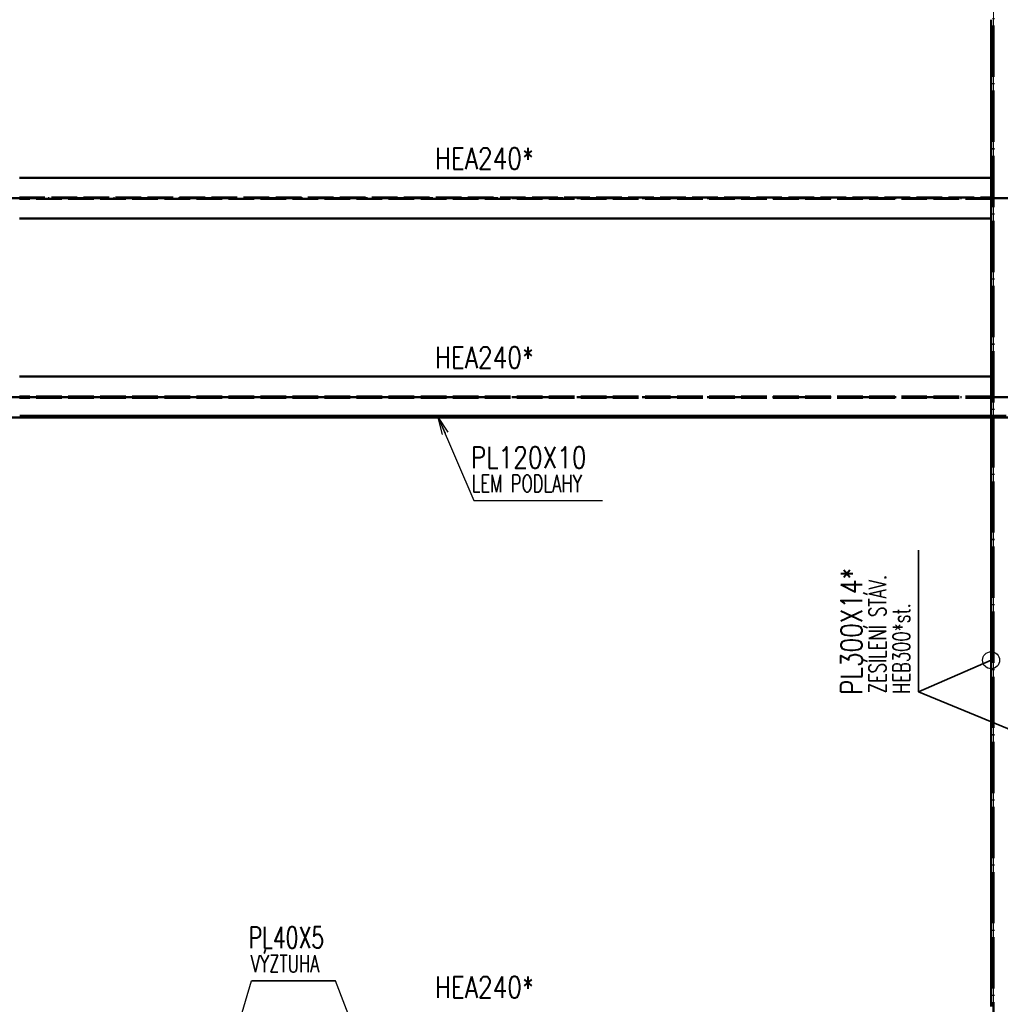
# Paper-space layout 'Layout1' of a CAD drawing. Extents: x -2 to 1243, y -36 to 596.
# Tile 6 of 84: x 85 to 200, y 108 to 223. Entities that reach past the tile are written whole.
import ezdxf

# ---------------------------------------------------------------- set-up
doc = ezdxf.new("R2010")
doc.units = 0
doc.linetypes.add('ACAD_ISO02W100', pattern=[15, 12, -3])
doc.linetypes.add('ACAD_ISO04W100', pattern=[30.5, 24, -3, 0.5, -3])
for name, color, linetype, lineweight in [('SS_1.ET-HALA_TaO-KCE_VELINU-PRUVLAK', 9, 'CONTINUOUS', 13), ('SS_2.ET-HALA_TaO-KCE_VELINU-PODLAH.NOSNIK', 212, 'CONTINUOUS', 50), ('SS_2.ET-HALA_TaO-KCE_VELINU-PODLAHA_LEM', 140, 'CONTINUOUS', 50), ('SS_2.ET-HALA_TaO-KCE_VELINU-ZESILENI', 160, 'CONTINUOUS', 50), ('SS_POPIS_PROFILU', 13, 'CONTINUOUS', 25), ('SS_POPIS_PROFILU_S355', 2, 'CONTINUOUS', 35)]:
    doc.layers.add(name, color=color, linetype=linetype, lineweight=lineweight)
doc.styles.add('romans.shx', font='romans.shx', dxfattribs={"height": 5})

psp = doc.layouts.get("Layout1")

# ---------------------------------------------------------------- linework, layer by layer
at = {"layer": 'SS_1.ET-HALA_TaO-KCE_VELINU-PRUVLAK', "color": 5, "linetype": 'Continuous', "ltscale": 0.25}
for p, q in [((199.1381, 176.6842), (199.1381, 274.2842)), ((199.1381, 99.7242), (199.1381, 176.4842))]:
    psp.add_line(p, q, dxfattribs=at)
at = {"layer": 'SS_1.ET-HALA_TaO-KCE_VELINU-PRUVLAK', "color": 9, "linetype": 'ACAD_ISO02W100', "ltscale": 0.25}
psp.add_line((199.1381, 176.4842), (199.1381, 176.6842), dxfattribs=at)
at = {"layer": 'SS_2.ET-HALA_TaO-KCE_VELINU-PODLAH.NOSNIK', "color": 1, "linetype": 'Continuous', "ltscale": 0.25}
for p, q in [((85.1381, 204.5842), (198.8581, 204.5842)), ((198.8581, 204.5842), (198.8581, 199.7842)), ((198.8581, 199.7842), (85.1381, 199.7842)), ((85.1381, 181.2842), (198.8581, 181.2842)), ((198.8581, 181.2842), (198.8581, 176.6842))]:
    psp.add_line(p, q, dxfattribs=at)
at = {"layer": 'SS_2.ET-HALA_TaO-KCE_VELINU-PODLAH.NOSNIK', "color": 7, "linetype": 'ACAD_ISO04W100', "ltscale": 0.25}
for p, q in [((202.1381, 202.1842), (82.1381, 202.1842)), ((202.1381, 178.8842), (82.1381, 178.8842))]:
    psp.add_line(p, q, dxfattribs=at)
at = {"layer": 'SS_2.ET-HALA_TaO-KCE_VELINU-PODLAH.NOSNIK', "color": 3, "linetype": 'ACAD_ISO02W100', "ltscale": 0.25}
for p, q in [((85.1381, 202.2592), (198.8581, 202.2592)), ((198.8581, 202.1092), (85.1381, 202.1092)), ((198.8581, 178.9592), (85.1381, 178.9592)), ((198.8581, 178.8092), (85.1381, 178.8092)), ((198.8581, 176.6842), (198.8581, 176.4842))]:
    psp.add_line(p, q, dxfattribs=at)
at = {"layer": 'SS_2.ET-HALA_TaO-KCE_VELINU-PODLAHA_LEM', "color": 7, "linetype": 'ACAD_ISO04W100', "ltscale": 0.25}
psp.add_line((202.1381, 176.4842), (82.1381, 176.4842), dxfattribs=at)
at = {"layer": 'SS_2.ET-HALA_TaO-KCE_VELINU-PODLAHA_LEM', "color": 1, "linetype": 'Continuous', "ltscale": 0.25}
for p, q in [((200.6181, 176.6842), (85.1781, 176.6842)), ((200.6181, 176.4842), (85.1781, 176.4842))]:
    psp.add_line(p, q, dxfattribs=at)
at = {"layer": 'SS_2.ET-HALA_TaO-KCE_VELINU-ZESILENI', "color": 7, "linetype": 'ACAD_ISO04W100', "ltscale": 0.25}
psp.add_line((199.1381, 71.5242), (199.1381, 480.9242), dxfattribs=at)
at = {"layer": 'SS_2.ET-HALA_TaO-KCE_VELINU-ZESILENI', "color": 1, "linetype": 'Continuous', "ltscale": 0.25}
for p, q in [((198.8581, 223.0842), (198.8581, 204.5842)), ((198.8581, 199.7842), (198.8581, 181.2842)), ((198.8581, 176.4842), (198.8581, 107.5242))]:
    psp.add_line(p, q, dxfattribs=at)
at = {"layer": 'SS_POPIS_PROFILU', "color": 0, "linetype": 'ByBlock'}
for p, q in [((134.6513, 174.5151), (134.1679, 176.4842)), ((134.1679, 176.4842), (135.2638, 174.7784)), ((134.1679, 176.4842), (134.9576, 174.6468))]:
    psp.add_line(p, q, dxfattribs=at)
at = {"layer": 'SS_POPIS_PROFILU', "color": 13}
for points in [[(134.1679, 176.4842), (138.3436, 166.768), (153.3912, 166.768)], [(106.1881, 89.7742), (112.2898, 110.5411), (122.1231, 110.5411)], [(130.0881, 89.7742), (122.1231, 110.5411), (112.2898, 110.5411)]]:
    psp.add_lwpolyline(points, dxfattribs=at)
at = {"layer": 'SS_POPIS_PROFILU_S355', "color": 0, "linetype": 'ByBlock', "lineweight": -2}
psp.add_line((198.8581, 148.0754), (197.0233, 147.2794), dxfattribs=at)
at = {"layer": 'SS_POPIS_PROFILU_S355', "color": 2}
for points in [[(198.8581, 148.0754), (190.3693, 144.393), (190.3693, 160.9644)], [(205.4181, 138.1773), (190.3693, 144.393), (190.3693, 160.9644)]]:
    psp.add_lwpolyline(points, dxfattribs=at)
at = {"layer": 'SS_POPIS_PROFILU_S355', "color": 0, "linetype": 'ByBlock', "lineweight": -2}
psp.add_circle((198.8581, 148.0754), 1, dxfattribs=at)

# ---------------------------------------------------------------- texts
at = {"layer": 'SS_POPIS_PROFILU', "color": 13, "style": 'romans.shx'}
for s, height, width, p in [('PL120X10', 2.5, 0.8, (137.9665, 170.568)), ('LEM PODLAHY', 2, 0.7, (138.0796, 167.768)), ('PL40X5', 2.5, 0.7, (111.9598, 114.3411)), ('PL40X5', 2.5, 0.7, (111.9598, 114.3411)), ('VÝZTUHA', 2, 0.7, (112.2217, 111.5411)), ('VÝZTUHA', 2, 0.7, (112.2217, 111.5411))]:
    psp.add_text(s, height=height, dxfattribs=dict(at, width=width)).set_placement(p)
at = {"layer": 'SS_POPIS_PROFILU_S355', "color": 2, "style": 'romans.shx', "width": 0.8}
for p in [(133.7524, 205.5942), (133.7524, 182.2942), (133.7524, 108.5342)]:
    psp.add_text('HEA240*', height=2.5, dxfattribs=at).set_placement(p)
psp.add_text('PL300X14*', height=2.5, rotation=90, dxfattribs=at).set_placement((183.7693, 144.0158))
psp.add_text('PL300X14*', height=2.5, rotation=90, dxfattribs=at).set_placement((183.7693, 144.0158))
at = {"layer": 'SS_POPIS_PROFILU_S355', "color": 7, "style": 'romans.shx', "width": 0.7}
for s, p in [('ZESÍLENÍ STÁV.', (186.5693, 144.2081)), ('ZESÍLENÍ STÁV.', (186.5693, 144.2081)), ('HEB300*st.', (189.3693, 144.129)), ('HEB300*st.', (189.3693, 144.129))]:
    psp.add_text(s, height=2, rotation=90, dxfattribs=at).set_placement(p)

doc.saveas('drawing.dxf')
